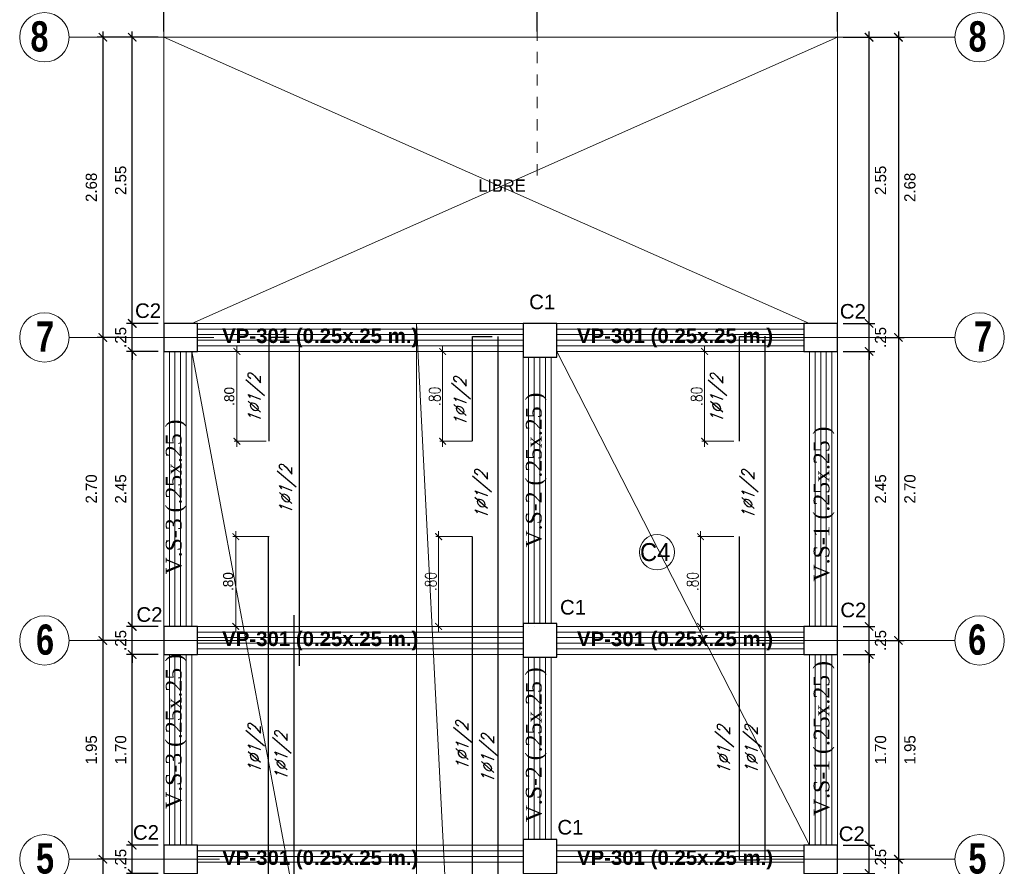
# Model space of a CAD drawing. Header units: metres. Extents: x -11 to 490, y -19 to 215.
# Tile 60 of 73: x 112.16 to 120.93, y 12.96 to 20.5. Entities that reach past the tile are written whole.
import ezdxf
from ezdxf.enums import TextEntityAlignment as Align

# ---------------------------------------------------------------- set-up
doc = ezdxf.new("R2010")
doc.units = ezdxf.units.M
doc.linetypes.add('DASHDOT', pattern=[1, 0.5, -0.25, 0, -0.25])
for name, color, linetype, lineweight in [('COLUMNAS', 5, 'Continuous', 80), ('COTAS', 9, 'Continuous', 13), ('EJES', 251, 'Continuous', 20), ('LAYER2', 1, 'Continuous', 20)]:
    doc.layers.add(name, color=color, linetype=linetype, lineweight=lineweight)
doc.layers.add('FIERRO', color=5, linetype='Continuous')
doc.layers.add('VIGAS', color=2, linetype='Continuous')
doc.layers.add('PLUMA 0.8', color=7, linetype='Continuous', lineweight=80, true_color=0x2e2e2e)
doc.layers.add('VIGAS DE CIMENTACION', color=6, linetype='Continuous', lineweight=30, true_color=0xff00ff)
doc.styles.add('ARIAL', font='arial.ttf', dxfattribs={"width": 0.95})
doc.styles.add('ARIALNEG', font='arialbd.ttf')
doc.styles.add('DUTCHBI', font='dutchbi.ttf')
doc.styles.add('joe1', font='impact.ttf')
doc.styles.add('STYLE5', font='romans.shx', dxfattribs={"width": 0.8})
doc.styles.add('TEXTOCENT', font='GOTHIC.TTF')
doc.styles.add('ZOILA', font='arial.ttf', dxfattribs={"oblique": 0.01})
doc.dimstyles.new('PLANTA50', dxfattribs={"dimscale": 0.5, "dimtxt": 0.2, "dimasz": 0.15, "dimexe": 0.1, "dimexo": 0.1, "dimgap": 0.1, "dimtad": 2, "dimzin": 7, "dimdsep": 46, "dimtxsty": 'TEXTOCENT', "dimblk": 'ARCHTICK', "dimcen": 0.2, "dimdle": 0.1, "dimclrd": 8, "dimclre": 8, "dimclrt": 256, "dimaunit": 1, "dimadec": 0, "dimazin": 0, "dimtfac": 1, "dimtix": 1, "dimtmove": 2, "dimatfit": 3, "dimldrblk": 'ARCHTICK', "dimfxl": 1, "dimtolj": 1, "dimtzin": 0, "dimarcsym": 0})

# ---------------------------------------------------------------- blocks, each defined once
blk = doc.blocks.new('_ARCHTICK')
at = {"color": 0, "linetype": 'ByBlock', "const_width": 0.15}
blk.add_lwpolyline([(-0.5, -0.5), (0.5, 0.5)], dxfattribs=at)
blk = doc.blocks.new('*D498')
at = {"layer": 'COTAS', "color": 8, "lineweight": -2, "transparency": 16777216}
for p, q in [((116.7692, 20.3953), (116.7692, 21.0485)), ((119.4442, 20.3953), (119.4442, 21.0485)), ((119.4942, 20.9985), (116.7192, 20.9985))]:
    blk.add_line(p, q, dxfattribs=at)
at = {"layer": 'Defpoints', "color": 0, "lineweight": 5, "transparency": 16777216}
for p in [(116.7692, 20.9985), (116.7692, 20.3453), (119.4442, 20.3453)]:
    blk.add_point(p, dxfattribs=at)
at = {"layer": 'COTAS', "color": 8, "lineweight": -2, "transparency": 16777216, "xscale": 0.075, "yscale": 0.075, "zscale": 0.075, "rotation": 180}
blk.add_blockref('_ARCHTICK', (116.7692, 20.9985), dxfattribs=at)
at = {"layer": 'COTAS', "color": 8, "lineweight": -2, "transparency": 16777216, "xscale": 0.075, "yscale": 0.075, "zscale": 0.075}
blk.add_blockref('_ARCHTICK', (119.4442, 20.9985), dxfattribs=at)
at = {"layer": 'COTAS', "transparency": 16777216, "insert": (118.1067, 21.1011), "char_height": 0.1, "attachment_point": 5, "style": 'TEXTOCENT'}
blk.add_mtext('\\A1;2.67', dxfattribs=at)
blk = doc.blocks.new('*D499')
at = {"layer": 'COTAS', "color": 8, "lineweight": -2, "transparency": 16777216}
for p, q in [((113.4442, 20.3953), (113.4442, 21.0485)), ((116.7692, 20.3953), (116.7692, 21.0485)), ((116.8192, 20.9985), (113.3942, 20.9985))]:
    blk.add_line(p, q, dxfattribs=at)
at = {"layer": 'Defpoints', "color": 0, "lineweight": 5, "transparency": 16777216}
for p in [(113.4442, 20.9985), (113.4442, 20.3453), (116.7692, 20.3453)]:
    blk.add_point(p, dxfattribs=at)
at = {"layer": 'COTAS', "color": 8, "lineweight": -2, "transparency": 16777216, "xscale": 0.075, "yscale": 0.075, "zscale": 0.075, "rotation": 180}
blk.add_blockref('_ARCHTICK', (113.4442, 20.9985), dxfattribs=at)
at = {"layer": 'COTAS', "color": 8, "lineweight": -2, "transparency": 16777216, "xscale": 0.075, "yscale": 0.075, "zscale": 0.075}
blk.add_blockref('_ARCHTICK', (116.7692, 20.9985), dxfattribs=at)
at = {"layer": 'COTAS', "transparency": 16777216, "insert": (115.1067, 21.1011), "char_height": 0.1, "attachment_point": 5, "style": 'TEXTOCENT'}
blk.add_mtext('\\A1;3.33', dxfattribs=at)
blk = doc.blocks.new('*D516')
at = {"layer": 'COTAS', "color": 8, "lineweight": -2, "transparency": 16777216}
for p, q in [((119.725, 13.1453), (119.725, 13.2203)), ((119.4942, 13.1453), (119.775, 13.1453)), ((119.725, 12.8953), (119.725, 13.1453)), ((119.4942, 12.8953), (119.775, 12.8953)), ((119.725, 12.8953), (119.725, 12.8203))]:
    blk.add_line(p, q, dxfattribs=at)
at = {"layer": 'Defpoints', "color": 0, "lineweight": 5, "transparency": 16777216}
for p in [(119.4442, 13.1453), (119.725, 13.1453), (119.4442, 12.8953)]:
    blk.add_point(p, dxfattribs=at)
at = {"layer": 'COTAS', "color": 8, "lineweight": -2, "transparency": 16777216, "xscale": 0.075, "yscale": 0.075, "zscale": 0.075}
for p, rotation in [((119.725, 13.1453), 270), ((119.725, 12.8953), 90)]:
    blk.add_blockref('_ARCHTICK', p, dxfattribs=dict(at, rotation=rotation))
at = {"layer": 'COTAS', "transparency": 16777216, "insert": (119.8275, 13.0203), "char_height": 0.1, "attachment_point": 5, "rotation": 90, "style": 'TEXTOCENT'}
blk.add_mtext('\\A1;.25', dxfattribs=at)
blk = doc.blocks.new('*D517')
at = {"layer": 'COTAS', "color": 8, "lineweight": -2, "transparency": 16777216}
for p, q in [((119.4942, 14.8453), (119.775, 14.8453)), ((119.725, 13.0953), (119.725, 14.8953)), ((119.4942, 13.1453), (119.775, 13.1453))]:
    blk.add_line(p, q, dxfattribs=at)
at = {"layer": 'Defpoints', "color": 0, "lineweight": 5, "transparency": 16777216}
for p in [(119.4442, 14.8453), (119.725, 14.8453), (119.4442, 13.1453)]:
    blk.add_point(p, dxfattribs=at)
at = {"layer": 'COTAS', "color": 8, "lineweight": -2, "transparency": 16777216, "xscale": 0.075, "yscale": 0.075, "zscale": 0.075}
for p, rotation in [((119.725, 14.8453), 90), ((119.725, 13.1453), 270)]:
    blk.add_blockref('_ARCHTICK', p, dxfattribs=dict(at, rotation=rotation))
at = {"layer": 'COTAS', "transparency": 16777216, "insert": (119.8275, 13.9953), "char_height": 0.1, "attachment_point": 5, "rotation": 90, "style": 'TEXTOCENT'}
blk.add_mtext('\\A1;1.70', dxfattribs=at)
blk = doc.blocks.new('*D518')
at = {"layer": 'COTAS', "color": 8, "lineweight": -2, "transparency": 16777216}
for p, q in [((119.725, 15.0953), (119.725, 15.1703)), ((119.4942, 15.0953), (119.775, 15.0953)), ((119.725, 14.8453), (119.725, 15.0953)), ((119.4942, 14.8453), (119.775, 14.8453)), ((119.725, 14.8453), (119.725, 14.7703))]:
    blk.add_line(p, q, dxfattribs=at)
at = {"layer": 'Defpoints', "color": 0, "lineweight": 5, "transparency": 16777216}
for p in [(119.4442, 15.0953), (119.725, 15.0953), (119.4442, 14.8453)]:
    blk.add_point(p, dxfattribs=at)
at = {"layer": 'COTAS', "color": 8, "lineweight": -2, "transparency": 16777216, "xscale": 0.075, "yscale": 0.075, "zscale": 0.075}
for p, rotation in [((119.725, 15.0953), 270), ((119.725, 14.8453), 90)]:
    blk.add_blockref('_ARCHTICK', p, dxfattribs=dict(at, rotation=rotation))
at = {"layer": 'COTAS', "transparency": 16777216, "insert": (119.8275, 14.9703), "char_height": 0.1, "attachment_point": 5, "rotation": 90, "style": 'TEXTOCENT'}
blk.add_mtext('\\A1;.25', dxfattribs=at)
blk = doc.blocks.new('*D519')
at = {"layer": 'COTAS', "color": 8, "lineweight": -2, "transparency": 16777216}
for p, q in [((119.4942, 17.5453), (119.775, 17.5453)), ((119.725, 15.0453), (119.725, 17.5953)), ((119.4942, 15.0953), (119.775, 15.0953))]:
    blk.add_line(p, q, dxfattribs=at)
at = {"layer": 'Defpoints', "color": 0, "lineweight": 5, "transparency": 16777216}
for p in [(119.4442, 17.5453), (119.725, 17.5453), (119.4442, 15.0953)]:
    blk.add_point(p, dxfattribs=at)
at = {"layer": 'COTAS', "color": 8, "lineweight": -2, "transparency": 16777216, "xscale": 0.075, "yscale": 0.075, "zscale": 0.075}
for p, rotation in [((119.725, 17.5453), 90), ((119.725, 15.0953), 270)]:
    blk.add_blockref('_ARCHTICK', p, dxfattribs=dict(at, rotation=rotation))
at = {"layer": 'COTAS', "transparency": 16777216, "insert": (119.8275, 16.3203), "char_height": 0.1, "attachment_point": 5, "rotation": 90, "style": 'TEXTOCENT'}
blk.add_mtext('\\A1;2.45', dxfattribs=at)
blk = doc.blocks.new('*D520')
at = {"layer": 'COTAS', "color": 8, "lineweight": -2, "transparency": 16777216}
for p, q in [((119.725, 17.7953), (119.725, 17.8703)), ((119.4942, 17.7953), (119.775, 17.7953)), ((119.725, 17.5453), (119.725, 17.7953)), ((119.4942, 17.5453), (119.775, 17.5453)), ((119.725, 17.5453), (119.725, 17.4703))]:
    blk.add_line(p, q, dxfattribs=at)
at = {"layer": 'Defpoints', "color": 0, "lineweight": 5, "transparency": 16777216}
for p in [(119.4442, 17.7953), (119.725, 17.7953), (119.4442, 17.5453)]:
    blk.add_point(p, dxfattribs=at)
at = {"layer": 'COTAS', "color": 8, "lineweight": -2, "transparency": 16777216, "xscale": 0.075, "yscale": 0.075, "zscale": 0.075}
for p, rotation in [((119.725, 17.7953), 270), ((119.725, 17.5453), 90)]:
    blk.add_blockref('_ARCHTICK', p, dxfattribs=dict(at, rotation=rotation))
at = {"layer": 'COTAS', "transparency": 16777216, "insert": (119.8275, 17.6703), "char_height": 0.1, "attachment_point": 5, "rotation": 90, "style": 'TEXTOCENT'}
blk.add_mtext('\\A1;.25', dxfattribs=at)
blk = doc.blocks.new('*D521')
at = {"layer": 'COTAS', "color": 8, "lineweight": -2, "transparency": 16777216}
for p, q in [((119.4942, 20.3453), (119.775, 20.3453)), ((119.725, 17.7453), (119.725, 20.3953)), ((119.4942, 17.7953), (119.775, 17.7953))]:
    blk.add_line(p, q, dxfattribs=at)
at = {"layer": 'Defpoints', "color": 0, "lineweight": 5, "transparency": 16777216}
for p in [(119.4442, 20.3453), (119.725, 20.3453), (119.4442, 17.7953)]:
    blk.add_point(p, dxfattribs=at)
at = {"layer": 'COTAS', "color": 8, "lineweight": -2, "transparency": 16777216, "xscale": 0.075, "yscale": 0.075, "zscale": 0.075}
for p, rotation in [((119.725, 20.3453), 90), ((119.725, 17.7953), 270)]:
    blk.add_blockref('_ARCHTICK', p, dxfattribs=dict(at, rotation=rotation))
at = {"layer": 'COTAS', "transparency": 16777216, "insert": (119.8275, 19.0703), "char_height": 0.1, "attachment_point": 5, "rotation": 90, "style": 'TEXTOCENT'}
blk.add_mtext('\\A1;2.55', dxfattribs=at)
blk = doc.blocks.new('*D523')
at = {"layer": 'COTAS', "color": 8, "lineweight": -2, "transparency": 16777216}
for p, q in [((119.9864, 13.0703), (119.9864, 9.9203)), ((119.775, 13.0203), (120.0364, 13.0203)), ((119.775, 9.9703), (120.0364, 9.9703))]:
    blk.add_line(p, q, dxfattribs=at)
at = {"layer": 'Defpoints', "color": 0, "lineweight": 5, "transparency": 16777216}
for p in [(119.725, 13.0203), (119.725, 9.9703), (119.9864, 9.9703)]:
    blk.add_point(p, dxfattribs=at)
at = {"layer": 'COTAS', "color": 8, "lineweight": -2, "transparency": 16777216, "xscale": 0.075, "yscale": 0.075, "zscale": 0.075}
for p, rotation in [((119.9864, 13.0203), 90), ((119.9864, 9.9703), 270)]:
    blk.add_blockref('_ARCHTICK', p, dxfattribs=dict(at, rotation=rotation))
at = {"layer": 'COTAS', "transparency": 16777216, "insert": (120.0889, 11.4953), "char_height": 0.1, "attachment_point": 5, "rotation": 90, "style": 'TEXTOCENT'}
blk.add_mtext('\\A1;3.05', dxfattribs=at)
blk = doc.blocks.new('*D524')
at = {"layer": 'COTAS', "color": 8, "lineweight": -2, "transparency": 16777216}
for p, q in [((119.9864, 15.0203), (119.9864, 12.9703)), ((119.775, 14.9703), (120.0364, 14.9703)), ((119.775, 13.0203), (120.0364, 13.0203))]:
    blk.add_line(p, q, dxfattribs=at)
at = {"layer": 'Defpoints', "color": 0, "lineweight": 5, "transparency": 16777216}
for p in [(119.725, 14.9703), (119.725, 13.0203), (119.9864, 13.0203)]:
    blk.add_point(p, dxfattribs=at)
at = {"layer": 'COTAS', "color": 8, "lineweight": -2, "transparency": 16777216, "xscale": 0.075, "yscale": 0.075, "zscale": 0.075}
for p, rotation in [((119.9864, 14.9703), 90), ((119.9864, 13.0203), 270)]:
    blk.add_blockref('_ARCHTICK', p, dxfattribs=dict(at, rotation=rotation))
at = {"layer": 'COTAS', "transparency": 16777216, "insert": (120.0889, 13.9953), "char_height": 0.1, "attachment_point": 5, "rotation": 90, "style": 'TEXTOCENT'}
blk.add_mtext('\\A1;1.95', dxfattribs=at)
blk = doc.blocks.new('*D525')
at = {"layer": 'COTAS', "color": 8, "lineweight": -2, "transparency": 16777216}
for p, q in [((119.9864, 17.7203), (119.9864, 14.9203)), ((119.775, 17.6703), (120.0364, 17.6703)), ((119.775, 14.9703), (120.0364, 14.9703))]:
    blk.add_line(p, q, dxfattribs=at)
at = {"layer": 'Defpoints', "color": 0, "lineweight": 5, "transparency": 16777216}
for p in [(119.725, 17.6703), (119.725, 14.9703), (119.9864, 14.9703)]:
    blk.add_point(p, dxfattribs=at)
at = {"layer": 'COTAS', "color": 8, "lineweight": -2, "transparency": 16777216, "xscale": 0.075, "yscale": 0.075, "zscale": 0.075}
for p, rotation in [((119.9864, 17.6703), 90), ((119.9864, 14.9703), 270)]:
    blk.add_blockref('_ARCHTICK', p, dxfattribs=dict(at, rotation=rotation))
at = {"layer": 'COTAS', "transparency": 16777216, "insert": (120.0889, 16.3203), "char_height": 0.1, "attachment_point": 5, "rotation": 90, "style": 'TEXTOCENT'}
blk.add_mtext('\\A1;2.70', dxfattribs=at)
blk = doc.blocks.new('*D526')
at = {"layer": 'COTAS', "color": 8, "lineweight": -2, "transparency": 16777216}
for p, q in [((119.775, 20.3453), (120.0364, 20.3453)), ((119.9864, 20.3953), (119.9864, 17.6203)), ((119.775, 17.6703), (120.0364, 17.6703))]:
    blk.add_line(p, q, dxfattribs=at)
at = {"layer": 'Defpoints', "color": 0, "lineweight": 5, "transparency": 16777216}
for p in [(119.725, 20.3453), (119.725, 17.6703), (119.9864, 17.6703)]:
    blk.add_point(p, dxfattribs=at)
at = {"layer": 'COTAS', "color": 8, "lineweight": -2, "transparency": 16777216, "xscale": 0.075, "yscale": 0.075, "zscale": 0.075}
for p, rotation in [((119.9864, 20.3453), 90), ((119.9864, 17.6703), 270)]:
    blk.add_blockref('_ARCHTICK', p, dxfattribs=dict(at, rotation=rotation))
at = {"layer": 'COTAS', "transparency": 16777216, "insert": (120.0889, 19.0078), "char_height": 0.1, "attachment_point": 5, "rotation": 90, "style": 'TEXTOCENT'}
blk.add_mtext('\\A1;2.68', dxfattribs=at)
blk = doc.blocks.new('*D536')
at = {"layer": 'COTAS', "color": 8, "lineweight": -2, "transparency": 16777216}
for p, q in [((113.1635, 13.1453), (113.1635, 13.2203)), ((113.3942, 13.1453), (113.1135, 13.1453)), ((113.1635, 12.8953), (113.1635, 13.1453)), ((113.3942, 12.8953), (113.1135, 12.8953)), ((113.1635, 12.8953), (113.1635, 12.8203))]:
    blk.add_line(p, q, dxfattribs=at)
at = {"layer": 'Defpoints', "color": 0, "lineweight": 5, "transparency": 16777216}
for p in [(113.1635, 13.1453), (113.4442, 13.1453), (113.4442, 12.8953)]:
    blk.add_point(p, dxfattribs=at)
at = {"layer": 'COTAS', "color": 8, "lineweight": -2, "transparency": 16777216, "xscale": 0.075, "yscale": 0.075, "zscale": 0.075}
for p, rotation in [((113.1635, 13.1453), 270), ((113.1635, 12.8953), 90)]:
    blk.add_blockref('_ARCHTICK', p, dxfattribs=dict(at, rotation=rotation))
at = {"layer": 'COTAS', "transparency": 16777216, "insert": (113.0609, 13.0203), "char_height": 0.1, "attachment_point": 5, "rotation": 90, "style": 'TEXTOCENT'}
blk.add_mtext('\\A1;.25', dxfattribs=at)
blk = doc.blocks.new('*D537')
at = {"layer": 'COTAS', "color": 8, "lineweight": -2, "transparency": 16777216}
for p, q in [((113.3942, 14.8453), (113.1135, 14.8453)), ((113.1635, 13.0953), (113.1635, 14.8953)), ((113.3942, 13.1453), (113.1135, 13.1453))]:
    blk.add_line(p, q, dxfattribs=at)
at = {"layer": 'Defpoints', "color": 0, "lineweight": 5, "transparency": 16777216}
for p in [(113.1635, 14.8453), (113.4442, 14.8453), (113.4442, 13.1453)]:
    blk.add_point(p, dxfattribs=at)
at = {"layer": 'COTAS', "color": 8, "lineweight": -2, "transparency": 16777216, "xscale": 0.075, "yscale": 0.075, "zscale": 0.075}
for p, rotation in [((113.1635, 14.8453), 90), ((113.1635, 13.1453), 270)]:
    blk.add_blockref('_ARCHTICK', p, dxfattribs=dict(at, rotation=rotation))
at = {"layer": 'COTAS', "transparency": 16777216, "insert": (113.0609, 13.9953), "char_height": 0.1, "attachment_point": 5, "rotation": 90, "style": 'TEXTOCENT'}
blk.add_mtext('\\A1;1.70', dxfattribs=at)
blk = doc.blocks.new('*D538')
at = {"layer": 'COTAS', "color": 8, "lineweight": -2, "transparency": 16777216}
for p, q in [((113.1635, 15.0953), (113.1635, 15.1703)), ((113.3942, 15.0953), (113.1135, 15.0953)), ((113.1635, 14.8453), (113.1635, 15.0953)), ((113.3942, 14.8453), (113.1135, 14.8453)), ((113.1635, 14.8453), (113.1635, 14.7703))]:
    blk.add_line(p, q, dxfattribs=at)
at = {"layer": 'Defpoints', "color": 0, "lineweight": 5, "transparency": 16777216}
for p in [(113.1635, 15.0953), (113.4442, 15.0953), (113.4442, 14.8453)]:
    blk.add_point(p, dxfattribs=at)
at = {"layer": 'COTAS', "color": 8, "lineweight": -2, "transparency": 16777216, "xscale": 0.075, "yscale": 0.075, "zscale": 0.075}
for p, rotation in [((113.1635, 15.0953), 270), ((113.1635, 14.8453), 90)]:
    blk.add_blockref('_ARCHTICK', p, dxfattribs=dict(at, rotation=rotation))
at = {"layer": 'COTAS', "transparency": 16777216, "insert": (113.0609, 14.9703), "char_height": 0.1, "attachment_point": 5, "rotation": 90, "style": 'TEXTOCENT'}
blk.add_mtext('\\A1;.25', dxfattribs=at)
blk = doc.blocks.new('*D539')
at = {"layer": 'COTAS', "color": 8, "lineweight": -2, "transparency": 16777216}
for p, q in [((113.3942, 17.5453), (113.1135, 17.5453)), ((113.1635, 15.0453), (113.1635, 17.5953)), ((113.3942, 15.0953), (113.1135, 15.0953))]:
    blk.add_line(p, q, dxfattribs=at)
at = {"layer": 'Defpoints', "color": 0, "lineweight": 5, "transparency": 16777216}
for p in [(113.1635, 17.5453), (113.4442, 17.5453), (113.4442, 15.0953)]:
    blk.add_point(p, dxfattribs=at)
at = {"layer": 'COTAS', "color": 8, "lineweight": -2, "transparency": 16777216, "xscale": 0.075, "yscale": 0.075, "zscale": 0.075}
for p, rotation in [((113.1635, 17.5453), 90), ((113.1635, 15.0953), 270)]:
    blk.add_blockref('_ARCHTICK', p, dxfattribs=dict(at, rotation=rotation))
at = {"layer": 'COTAS', "transparency": 16777216, "insert": (113.0609, 16.3203), "char_height": 0.1, "attachment_point": 5, "rotation": 90, "style": 'TEXTOCENT'}
blk.add_mtext('\\A1;2.45', dxfattribs=at)
blk = doc.blocks.new('*D540')
at = {"layer": 'COTAS', "color": 8, "lineweight": -2, "transparency": 16777216}
for p, q in [((113.3942, 20.3453), (113.1135, 20.3453)), ((113.1635, 17.7453), (113.1635, 20.3953)), ((113.3942, 17.7953), (113.1135, 17.7953))]:
    blk.add_line(p, q, dxfattribs=at)
at = {"layer": 'Defpoints', "color": 0, "lineweight": 5, "transparency": 16777216}
for p in [(113.1635, 20.3453), (113.4442, 20.3453), (113.4442, 17.7953)]:
    blk.add_point(p, dxfattribs=at)
at = {"layer": 'COTAS', "color": 8, "lineweight": -2, "transparency": 16777216, "xscale": 0.075, "yscale": 0.075, "zscale": 0.075}
for p, rotation in [((113.1635, 20.3453), 90), ((113.1635, 17.7953), 270)]:
    blk.add_blockref('_ARCHTICK', p, dxfattribs=dict(at, rotation=rotation))
at = {"layer": 'COTAS', "transparency": 16777216, "insert": (113.0609, 19.0703), "char_height": 0.1, "attachment_point": 5, "rotation": 90, "style": 'TEXTOCENT'}
blk.add_mtext('\\A1;2.55', dxfattribs=at)
blk = doc.blocks.new('*D542')
at = {"layer": 'COTAS', "color": 8, "lineweight": -2, "transparency": 16777216}
for p, q in [((112.9021, 13.0703), (112.9021, 9.9203)), ((113.1135, 13.0203), (112.8521, 13.0203)), ((113.1135, 9.9703), (112.8521, 9.9703))]:
    blk.add_line(p, q, dxfattribs=at)
at = {"layer": 'Defpoints', "color": 0, "lineweight": 5, "transparency": 16777216}
for p in [(113.1635, 13.0203), (112.9021, 9.9703), (113.1635, 9.9703)]:
    blk.add_point(p, dxfattribs=at)
at = {"layer": 'COTAS', "color": 8, "lineweight": -2, "transparency": 16777216, "xscale": 0.075, "yscale": 0.075, "zscale": 0.075}
for p, rotation in [((112.9021, 13.0203), 90), ((112.9021, 9.9703), 270)]:
    blk.add_blockref('_ARCHTICK', p, dxfattribs=dict(at, rotation=rotation))
at = {"layer": 'COTAS', "transparency": 16777216, "insert": (112.7996, 11.4953), "char_height": 0.1, "attachment_point": 5, "rotation": 90, "style": 'TEXTOCENT'}
blk.add_mtext('\\A1;3.05', dxfattribs=at)
blk = doc.blocks.new('*D543')
at = {"layer": 'COTAS', "color": 8, "lineweight": -2, "transparency": 16777216}
for p, q in [((112.9021, 15.0203), (112.9021, 12.9703)), ((113.1135, 14.9703), (112.8521, 14.9703)), ((113.1135, 13.0203), (112.8521, 13.0203))]:
    blk.add_line(p, q, dxfattribs=at)
at = {"layer": 'Defpoints', "color": 0, "lineweight": 5, "transparency": 16777216}
for p in [(113.1635, 14.9703), (112.9021, 13.0203), (113.1635, 13.0203)]:
    blk.add_point(p, dxfattribs=at)
at = {"layer": 'COTAS', "color": 8, "lineweight": -2, "transparency": 16777216, "xscale": 0.075, "yscale": 0.075, "zscale": 0.075}
for p, rotation in [((112.9021, 14.9703), 90), ((112.9021, 13.0203), 270)]:
    blk.add_blockref('_ARCHTICK', p, dxfattribs=dict(at, rotation=rotation))
at = {"layer": 'COTAS', "transparency": 16777216, "insert": (112.7996, 13.9953), "char_height": 0.1, "attachment_point": 5, "rotation": 90, "style": 'TEXTOCENT'}
blk.add_mtext('\\A1;1.95', dxfattribs=at)
blk = doc.blocks.new('*D544')
at = {"layer": 'COTAS', "color": 8, "lineweight": -2, "transparency": 16777216}
for p, q in [((112.9021, 17.7203), (112.9021, 14.9203)), ((113.1135, 17.6703), (112.8521, 17.6703)), ((113.1135, 14.9703), (112.8521, 14.9703))]:
    blk.add_line(p, q, dxfattribs=at)
at = {"layer": 'Defpoints', "color": 0, "lineweight": 5, "transparency": 16777216}
for p in [(113.1635, 17.6703), (112.9021, 14.9703), (113.1635, 14.9703)]:
    blk.add_point(p, dxfattribs=at)
at = {"layer": 'COTAS', "color": 8, "lineweight": -2, "transparency": 16777216, "xscale": 0.075, "yscale": 0.075, "zscale": 0.075}
for p, rotation in [((112.9021, 17.6703), 90), ((112.9021, 14.9703), 270)]:
    blk.add_blockref('_ARCHTICK', p, dxfattribs=dict(at, rotation=rotation))
at = {"layer": 'COTAS', "transparency": 16777216, "insert": (112.7996, 16.3203), "char_height": 0.1, "attachment_point": 5, "rotation": 90, "style": 'TEXTOCENT'}
blk.add_mtext('\\A1;2.70', dxfattribs=at)
blk = doc.blocks.new('*D545')
at = {"layer": 'COTAS', "color": 8, "lineweight": -2, "transparency": 16777216}
for p, q in [((113.1135, 20.3453), (112.8521, 20.3453)), ((112.9021, 20.3953), (112.9021, 17.6203)), ((113.1135, 17.6703), (112.8521, 17.6703))]:
    blk.add_line(p, q, dxfattribs=at)
at = {"layer": 'Defpoints', "color": 0, "lineweight": 5, "transparency": 16777216}
for p in [(113.1635, 20.3453), (112.9021, 17.6703), (113.1635, 17.6703)]:
    blk.add_point(p, dxfattribs=at)
at = {"layer": 'COTAS', "color": 8, "lineweight": -2, "transparency": 16777216, "xscale": 0.075, "yscale": 0.075, "zscale": 0.075}
for p, rotation in [((112.9021, 20.3453), 90), ((112.9021, 17.6703), 270)]:
    blk.add_blockref('_ARCHTICK', p, dxfattribs=dict(at, rotation=rotation))
at = {"layer": 'COTAS', "transparency": 16777216, "insert": (112.7996, 19.0078), "char_height": 0.1, "attachment_point": 5, "rotation": 90, "style": 'TEXTOCENT'}
blk.add_mtext('\\A1;2.68', dxfattribs=at)
blk = doc.blocks.new('*D678')
at = {"layer": 'COTAS', "color": 8, "lineweight": -2, "transparency": 16777216}
for p, q in [((113.1635, 17.7953), (113.1635, 17.8703)), ((113.3942, 17.7953), (113.1135, 17.7953)), ((113.1635, 17.5453), (113.1635, 17.7953)), ((113.3942, 17.5453), (113.1135, 17.5453)), ((113.1635, 17.5453), (113.1635, 17.4703))]:
    blk.add_line(p, q, dxfattribs=at)
at = {"layer": 'Defpoints', "color": 0, "lineweight": 5, "transparency": 16777216}
for p in [(113.1635, 17.7953), (113.4442, 17.7953), (113.4442, 17.5453)]:
    blk.add_point(p, dxfattribs=at)
at = {"layer": 'COTAS', "color": 8, "lineweight": -2, "transparency": 16777216, "xscale": 0.075, "yscale": 0.075, "zscale": 0.075}
for p, rotation in [((113.1635, 17.7953), 270), ((113.1635, 17.5453), 90)]:
    blk.add_blockref('_ARCHTICK', p, dxfattribs=dict(at, rotation=rotation))
at = {"layer": 'COTAS', "transparency": 16777216, "insert": (113.0609, 17.6703), "char_height": 0.1, "attachment_point": 5, "rotation": 90, "style": 'TEXTOCENT'}
blk.add_mtext('\\A1;.25', dxfattribs=at)
blk = doc.blocks.new('*D757')
at = {"layer": 'Defpoints', "color": 0, "lineweight": 5, "transparency": 16777216}
for p in [(116.2135, 15.8953), (115.8919, 15.0953), (116.2135, 15.0953)]:
    blk.add_point(p, dxfattribs=at)
at = {"layer": 'FIERRO', "color": 152, "linetype": 'Continuous', "lineweight": 5, "transparency": 16777216}
for p, q in [((116.1885, 15.8953), (115.8669, 15.8953)), ((115.8919, 15.9453), (115.8919, 15.0453)), ((116.1885, 15.0953), (115.8669, 15.0953))]:
    blk.add_line(p, q, dxfattribs=at)
at = {"layer": 'FIERRO', "color": 152, "lineweight": 5, "transparency": 16777216, "xscale": 0.06, "yscale": 0.06, "zscale": 0.06}
for p, rotation in [((115.8919, 15.8953), 90), ((115.8919, 15.0953), 270)]:
    blk.add_blockref('_ARCHTICK', p, dxfattribs=dict(at, rotation=rotation))
at = {"layer": 'FIERRO', "color": 2, "transparency": 16777216, "insert": (115.8219, 15.4953), "char_height": 0.1, "attachment_point": 5, "rotation": 90, "style": 'STYLE5'}
blk.add_mtext('\\A1;.80', dxfattribs=at)
blk = doc.blocks.new('*D758')
at = {"layer": 'Defpoints', "color": 0, "lineweight": 5, "transparency": 16777216}
for p in [(115.9272, 17.5453), (116.2135, 17.5453), (116.2135, 16.7453)]:
    blk.add_point(p, dxfattribs=at)
at = {"layer": 'FIERRO', "color": 152, "linetype": 'Continuous', "lineweight": 5, "transparency": 16777216}
for p, q in [((116.1885, 17.5453), (115.9022, 17.5453)), ((115.9272, 16.6953), (115.9272, 17.5953)), ((116.1885, 16.7453), (115.9022, 16.7453))]:
    blk.add_line(p, q, dxfattribs=at)
at = {"layer": 'FIERRO', "color": 152, "lineweight": 5, "transparency": 16777216, "xscale": 0.06, "yscale": 0.06, "zscale": 0.06}
for p, rotation in [((115.9272, 17.5453), 90), ((115.9272, 16.7453), 270)]:
    blk.add_blockref('_ARCHTICK', p, dxfattribs=dict(at, rotation=rotation))
at = {"layer": 'FIERRO', "color": 2, "transparency": 16777216, "insert": (115.8572, 17.1453), "char_height": 0.1, "attachment_point": 5, "rotation": 90, "style": 'STYLE5'}
blk.add_mtext('\\A1;.80', dxfattribs=at)
blk = doc.blocks.new('*D766')
at = {"layer": 'Defpoints', "color": 0, "lineweight": 5, "transparency": 16777216}
for p in [(118.5462, 15.8953), (118.2246, 15.0953), (118.5462, 15.0953)]:
    blk.add_point(p, dxfattribs=at)
at = {"layer": 'FIERRO', "color": 152, "linetype": 'Continuous', "lineweight": 5, "transparency": 16777216}
for p, q in [((118.5212, 15.8953), (118.1996, 15.8953)), ((118.2246, 15.9453), (118.2246, 15.0453)), ((118.5212, 15.0953), (118.1996, 15.0953))]:
    blk.add_line(p, q, dxfattribs=at)
at = {"layer": 'FIERRO', "color": 152, "lineweight": 5, "transparency": 16777216, "xscale": 0.06, "yscale": 0.06, "zscale": 0.06}
for p, rotation in [((118.2246, 15.8953), 90), ((118.2246, 15.0953), 270)]:
    blk.add_blockref('_ARCHTICK', p, dxfattribs=dict(at, rotation=rotation))
at = {"layer": 'FIERRO', "color": 2, "transparency": 16777216, "insert": (118.1546, 15.4953), "char_height": 0.1, "attachment_point": 5, "rotation": 90, "style": 'STYLE5'}
blk.add_mtext('\\A1;.80', dxfattribs=at)
blk = doc.blocks.new('*D767')
at = {"layer": 'Defpoints', "color": 0, "lineweight": 5, "transparency": 16777216}
for p in [(118.2599, 17.5453), (118.5462, 17.5453), (118.5462, 16.7453)]:
    blk.add_point(p, dxfattribs=at)
at = {"layer": 'FIERRO', "color": 152, "linetype": 'Continuous', "lineweight": 5, "transparency": 16777216}
for p, q in [((118.5212, 17.5453), (118.2349, 17.5453)), ((118.2599, 16.6953), (118.2599, 17.5953)), ((118.5212, 16.7453), (118.2349, 16.7453))]:
    blk.add_line(p, q, dxfattribs=at)
at = {"layer": 'FIERRO', "color": 152, "lineweight": 5, "transparency": 16777216, "xscale": 0.06, "yscale": 0.06, "zscale": 0.06}
for p, rotation in [((118.2599, 17.5453), 90), ((118.2599, 16.7453), 270)]:
    blk.add_blockref('_ARCHTICK', p, dxfattribs=dict(at, rotation=rotation))
at = {"layer": 'FIERRO', "color": 2, "transparency": 16777216, "insert": (118.1899, 17.1453), "char_height": 0.1, "attachment_point": 5, "rotation": 90, "style": 'STYLE5'}
blk.add_mtext('\\A1;.80', dxfattribs=at)
blk = doc.blocks.new('*D769')
at = {"layer": 'COTAS', "color": 152, "linetype": 'Continuous', "lineweight": 5, "transparency": 16777216}
for p, q in [((114.3821, 15.8953), (114.0605, 15.8953)), ((114.0855, 15.9453), (114.0855, 15.0453)), ((114.3821, 15.0953), (114.0605, 15.0953))]:
    blk.add_line(p, q, dxfattribs=at)
at = {"layer": 'Defpoints', "color": 0, "linetype": 'Continuous', "lineweight": 5, "transparency": 16777216}
for p in [(114.4071, 15.8953), (114.0855, 15.0953), (114.4071, 15.0953)]:
    blk.add_point(p, dxfattribs=at)
at = {"layer": 'COTAS', "color": 152, "linetype": 'Continuous', "lineweight": 5, "transparency": 16777216, "xscale": 0.06, "yscale": 0.06, "zscale": 0.06}
for p, rotation in [((114.0855, 15.8953), 90), ((114.0855, 15.0953), 270)]:
    blk.add_blockref('_ARCHTICK', p, dxfattribs=dict(at, rotation=rotation))
at = {"layer": 'COTAS', "color": 2, "linetype": 'Continuous', "lineweight": 5, "transparency": 16777216, "insert": (114.0182, 15.4953), "char_height": 0.09, "attachment_point": 5, "rotation": 90, "style": 'TEXTOCENT'}
blk.add_mtext('\\A1;.80', dxfattribs=at)
blk = doc.blocks.new('*D770')
at = {"layer": 'COTAS', "color": 152, "linetype": 'Continuous', "lineweight": 5, "transparency": 16777216}
for p, q in [((114.3571, 17.5453), (114.0707, 17.5453)), ((114.0957, 16.6953), (114.0957, 17.5953)), ((114.3571, 16.7453), (114.0707, 16.7453))]:
    blk.add_line(p, q, dxfattribs=at)
at = {"layer": 'Defpoints', "color": 0, "linetype": 'Continuous', "lineweight": 5, "transparency": 16777216}
for p in [(114.0957, 17.5453), (114.3821, 17.5453), (114.3821, 16.7453)]:
    blk.add_point(p, dxfattribs=at)
at = {"layer": 'COTAS', "color": 152, "linetype": 'Continuous', "lineweight": 5, "transparency": 16777216, "xscale": 0.06, "yscale": 0.06, "zscale": 0.06}
for p, rotation in [((114.0957, 17.5453), 90), ((114.0957, 16.7453), 270)]:
    blk.add_blockref('_ARCHTICK', p, dxfattribs=dict(at, rotation=rotation))
at = {"layer": 'COTAS', "color": 2, "linetype": 'Continuous', "lineweight": 5, "transparency": 16777216, "insert": (114.0285, 17.1453), "char_height": 0.09, "attachment_point": 5, "rotation": 90, "style": 'TEXTOCENT'}
blk.add_mtext('\\A1;.80', dxfattribs=at)

msp = doc.modelspace()

# ---------------------------------------------------------------- linework, layer by layer
at = {"layer": 'COLUMNAS', "color": 251, "linetype": 'Continuous', "lineweight": 5}
for p, q in [((113.7442, 20.3453), (116.6436, 20.3453)), ((116.8936, 20.3453), (119.1442, 20.3453)), ((113.4442, 17.7953), (113.4442, 20.0953))]:
    msp.add_line(p, q, dxfattribs=at)
msp.add_lwpolyline([(119.4442, 17.7953), (119.4442, 20.0953)], dxfattribs=at)
at = {"layer": 'COLUMNAS', "color": 160, "linetype": 'Continuous', "lineweight": 30}
for points in [[(113.7442, 17.7953), (113.4442, 17.7953), (113.4442, 17.5453), (113.7442, 17.5453)], [(116.9436, 17.7953), (116.6436, 17.7953), (116.6436, 17.4953), (116.9436, 17.4953)], [(119.4442, 17.7953), (119.1442, 17.7953), (119.1442, 17.5453), (119.4442, 17.5453)], [(113.7442, 15.0953), (113.4442, 15.0953), (113.4442, 14.8453), (113.7442, 14.8453)], [(116.9436, 15.1203), (116.6436, 15.1203), (116.6436, 14.8203), (116.9436, 14.8203)], [(119.4442, 15.0953), (119.1442, 15.0953), (119.1442, 14.8453), (119.4442, 14.8453)], [(116.9436, 13.1953), (116.6436, 13.1953), (116.6436, 12.8953), (116.9436, 12.8953)], [(113.7442, 13.1453), (113.4442, 13.1453), (113.4442, 12.8953), (113.7442, 12.8953)], [(119.4442, 13.1453), (119.1442, 13.1453), (119.1442, 12.8953), (119.4442, 12.8953)]]:
    msp.add_lwpolyline(points, close=True, dxfattribs=at)
at = {"layer": 'EJES', "color": 250, "linetype": 'DASHDOT', "ltscale": 0.01}
for p, q in [((113.4442, 19.114), (113.4442, 21.264)), ((116.7692, 19.114), (116.7692, 21.264)), ((119.4442, 19.114), (119.4442, 21.264))]:
    msp.add_line(p, q, dxfattribs=at)
at = {"layer": 'EJES', "color": 152, "linetype": 'Continuous', "lineweight": 5}
for p, q in [((113.4442, 20.3453), (112.6015, 20.3453)), ((118.7192, 20.3453), (120.4891, 20.3453)), ((113.8906, 17.6703), (112.6015, 17.6703)), ((118.7192, 17.6703), (120.4891, 17.6703)), ((114.1692, 14.9703), (112.6015, 14.9703)), ((118.7192, 14.9703), (120.4891, 14.9703)), ((113.9409, 13.0203), (112.6015, 13.0203)), ((118.7192, 13.0203), (120.4891, 13.0203))]:
    msp.add_line(p, q, dxfattribs=at)
for centre in [(112.3815, 20.3453), (120.7091, 20.3453), (112.3815, 17.6703), (120.7091, 17.6703), (112.3815, 14.9703), (120.7091, 14.9703), (112.3815, 13.0203), (120.7091, 13.0203)]:
    msp.add_circle(centre, 0.22, dxfattribs=at)
at = {"layer": 'FIERRO', "color": 181}
for p, q in [((114.6491, 17.6703), (114.6491, 14.7453)), ((116.4181, 17.6782), (116.4181, 9.7453)), ((118.7956, 17.6808), (118.7956, 13.0127)), ((114.3784, 11.9979), (114.3784, 15.8953)), ((116.1933, 11.9953), (116.1933, 15.8953)), ((114.6033, 15.1953), (114.6033, 6.7203))]:
    msp.add_line(p, q, dxfattribs=at)
for points in [[(114.3821, 16.7453), (114.3821, 17.6716), (114.558, 17.6716)], [(116.1933, 16.7453), (116.1933, 17.6782), (116.3692, 17.6782)], [(118.5708, 16.7453), (118.5708, 17.6782), (118.7467, 17.6782)], [(118.7525, 13.0127), (118.5708, 13.0127), (118.5708, 15.8953)]]:
    msp.add_lwpolyline(points, dxfattribs=at)
at = {"layer": 'VIGAS', "color": 253, "linetype": 'Continuous', "lineweight": 9}
for p, q in [((116.6436, 17.7953), (113.7442, 17.7953)), ((119.1442, 17.7953), (116.8936, 17.7953)), ((113.4442, 17.5453), (113.4442, 15.0953)), ((116.6436, 17.5453), (113.7442, 17.5453)), ((116.6436, 17.5453), (116.6436, 15.0953)), ((116.9436, 17.5453), (119.1436, 17.5453)), ((119.1942, 17.5453), (119.1942, 15.0953)), ((113.7442, 15.0953), (116.6436, 15.0953)), ((116.9436, 15.0953), (119.1442, 15.0953)), ((113.4442, 14.8453), (113.4442, 13.1453)), ((113.7442, 14.8453), (116.6436, 14.8453)), ((116.6436, 14.8453), (116.6436, 13.1453)), ((116.9436, 14.8453), (119.1442, 14.8453)), ((119.1942, 14.8453), (119.1942, 13.1453)), ((113.7442, 13.1453), (116.6436, 13.1453)), ((116.9436, 13.1453), (119.1442, 13.1453))]:
    msp.add_line(p, q, dxfattribs=at)
at = {"layer": 'VIGAS', "color": 1, "linetype": 'Continuous', "lineweight": 5}
for p, q in [((116.6436, 17.7453), (113.7442, 17.7453)), ((116.9436, 17.7453), (119.1436, 17.7453)), ((116.6436, 17.6953), (113.7442, 17.6953)), ((116.6436, 17.6453), (113.7442, 17.6453)), ((116.9436, 17.6953), (119.1436, 17.6953)), ((119.1442, 17.6453), (116.9436, 17.6453)), ((113.4942, 17.5453), (113.4942, 15.0953)), ((113.5442, 17.5453), (113.5442, 15.0953)), ((116.6436, 17.5953), (113.7442, 17.5953)), ((116.9436, 17.5953), (119.1436, 17.5953)), ((119.2442, 17.5453), (119.2442, 15.0953)), ((119.2942, 17.5453), (119.2942, 15.0953)), ((116.6936, 17.4953), (116.6936, 15.1203)), ((116.7436, 17.4953), (116.7436, 15.1203)), ((116.6936, 15.0953), (116.6936, 15.0953)), ((116.7436, 15.0953), (116.7436, 15.0953)), ((113.7442, 15.0453), (116.6436, 15.0453)), ((113.7442, 14.9953), (116.6436, 14.9953)), ((116.9436, 15.0453), (119.1442, 15.0453)), ((116.9436, 14.9953), (119.1442, 14.9953)), ((113.7442, 14.9453), (116.6436, 14.9453)), ((116.9436, 14.9453), (119.1442, 14.9453)), ((113.4942, 14.8453), (113.4942, 13.1453)), ((113.5442, 14.8453), (113.5442, 13.1453)), ((113.7442, 14.8953), (116.6436, 14.8953)), ((116.6936, 14.8203), (116.6936, 13.1953)), ((116.7436, 14.8203), (116.7436, 13.1953)), ((116.9436, 14.8953), (119.1442, 14.8953)), ((119.2442, 14.8453), (119.2442, 13.1453)), ((119.2942, 14.8453), (119.2942, 13.1453)), ((113.7442, 13.0953), (116.6436, 13.0953)), ((116.9436, 13.0953), (119.1442, 13.0953)), ((113.7442, 13.0453), (116.6436, 13.0453)), ((113.7442, 12.9953), (116.6436, 12.9953)), ((116.9436, 13.0453), (119.1442, 13.0453)), ((116.9436, 12.9953), (119.1442, 12.9953))]:
    msp.add_line(p, q, dxfattribs=at)
at = {"layer": 'VIGAS', "color": 11, "linetype": 'Continuous', "lineweight": 5}
msp.add_line((115.694, 6.8453), (115.694, 17.7953), dxfattribs=at)
at = {"layer": 'VIGAS', "color": 40, "linetype": 'Continuous', "lineweight": 5}
for p, q in [((116.5942, 0.3453), (115.694, 17.7953)), ((115.694, 6.8453), (113.6942, 17.5453)), ((119.1942, 13.1453), (116.9436, 17.5453))]:
    msp.add_line(p, q, dxfattribs=at)
at = {"layer": 'VIGAS', "color": 1, "linetype": 'Continuous', "lineweight": 5}
for points in [[(113.5942, 17.5453), (113.5942, 15.0953)], [(113.6442, 17.5453), (113.6442, 15.0953)], [(119.3442, 17.5453), (119.3442, 15.0953)], [(119.3942, 17.5453), (119.3942, 15.0953)], [(116.7936, 17.4953), (116.7936, 15.1203)], [(116.8436, 17.4953), (116.8436, 15.1203)], [(113.5942, 14.8453), (113.5942, 13.1453)], [(113.6442, 14.8453), (113.6442, 13.1453)], [(116.7936, 14.8203), (116.7936, 13.1953)], [(116.8436, 14.8203), (116.8436, 13.1953)], [(119.3442, 14.8453), (119.3442, 13.1453)], [(119.3942, 14.8453), (119.3942, 13.1453)]]:
    msp.add_lwpolyline(points, dxfattribs=at)
at = {"layer": 'VIGAS', "color": 253, "linetype": 'Continuous', "lineweight": 9}
for points in [[(113.6942, 17.5453), (113.6942, 15.0953)], [(119.4442, 17.5453), (119.4442, 15.0953)], [(116.8936, 17.4953), (116.8936, 15.1203)], [(113.6942, 14.8453), (113.6942, 13.1453)], [(116.8936, 14.8203), (116.8936, 13.1953)], [(119.4442, 14.8453), (119.4442, 13.1453)]]:
    msp.add_lwpolyline(points, dxfattribs=at)
at = {"layer": 'VIGAS', "color": 3, "linetype": 'Continuous', "lineweight": 5}
msp.add_circle((117.8369, 15.7567), 0.1568, dxfattribs=at)
at = {"layer": 'VIGAS DE CIMENTACION', "color": 1, "linetype": 'Continuous', "lineweight": 5}
for p, q in [((113.4442, 20.3453), (119.1942, 17.7953)), ((119.4442, 20.3453), (113.6942, 17.7953))]:
    msp.add_line(p, q, dxfattribs=at)
msp.add_lwpolyline([(119.4442, 17.7953), (119.4442, 20.3453), (113.4442, 20.3453), (113.4442, 17.7953)], dxfattribs=at)

# ---------------------------------------------------------------- texts
at = {"layer": 'EJES', "color": 132, "linetype": 'Continuous', "lineweight": 5, "style": 'joe1'}
for s, p in [('8', (112.2572, 20.2182)), ('8', (120.6103, 20.2182)), ('7', (112.3068, 17.5432)), ('7', (120.6599, 17.5432)), ('6', (112.3068, 14.8432)), ('6', (120.607, 14.8432)), ('5', (112.3068, 12.8932)), ('5', (120.6095, 12.8932))]:
    msp.add_text(s, height=0.2695, rotation=0.00071, dxfattribs=at).set_placement(p)
at = {"layer": 'EJES', "color": 7, "style": 'ARIAL', "width": 0.95}
msp.add_text('LIBRE', height=0.11, rotation=0.00071, dxfattribs=at).set_placement((116.2453, 18.9679))
at = {"layer": 'EJES', "color": 7, "style": 'ARIALNEG'}
for p in [(114.8375, 17.6853), (117.9968, 17.6853), (114.8375, 14.9853), (117.9968, 14.9853), (114.8375, 13.0353), (117.9968, 13.0353)]:
    msp.add_text('VP-301 (0.25x.25 m.)', height=0.13, rotation=0.00071, dxfattribs=at).set_placement(p, align=Align.MIDDLE_CENTER)
at = {"layer": 'EJES', "color": 4, "style": 'ARIAL', "width": 0.95}
msp.add_text('C4', height=0.16, rotation=0.00071, dxfattribs=at).set_placement((117.6847, 15.6779))
at = {"layer": 'LAYER2', "color": 7, "linetype": 'Continuous', "style": 'DUTCHBI'}
for s, p in [('  V.S-2 (.25x.25 )', (116.8087, 15.6929)), ('  V.S-3 (.25x.25 )', (113.6027, 15.4531)), ('  V.S-1 (.25x.25 )', (119.3713, 15.3903)), ('  V.S-3 (.25x.25 )', (113.6027, 13.3635)), ('  V.S-1 (.25x.25 )', (119.3713, 13.3008)), ('  V.S-2 (.25x.25 )', (116.8087, 13.2446))]:
    msp.add_text(s, height=0.14, rotation=90, dxfattribs=at).set_placement(p)
at = {"layer": 'PLUMA 0.8', "color": 4, "linetype": 'Continuous', "lineweight": 25, "style": 'ZOILA', "oblique": 0.01}
for s, p in [('C2', (113.3046, 17.8439)), ('C1', (116.814, 17.9216)), ('C2', (119.5805, 17.8382)), ('C2', (113.317, 15.1365)), ('C1', (117.0888, 15.201)), ('C2', (119.5853, 15.177)), ('C2', (113.2861, 13.1948)), ('C1', (117.0656, 13.241)), ('C2', (119.5707, 13.1832))]:
    msp.add_text(s, height=0.13, dxfattribs=at).set_placement(p, align=Align.CENTER)
at = {"layer": 'PLUMA 0.8', "color": 9, "linetype": 'Continuous', "lineweight": 5, "style": 'STYLE5', "oblique": 21, "width": 0.9}
for p in [(114.3048, 17.1212), (116.1386, 17.0912), (118.4229, 17.12), (114.5854, 16.3077), (116.3257, 16.2627), (118.702, 16.2626), (116.1562, 14.0256), (114.3048, 13.9986), (114.5435, 13.9343), (118.4838, 13.9901), (118.7305, 13.9901), (116.3831, 13.9109)]:
    msp.add_text('1Ø1/2', height=0.11, rotation=90, dxfattribs=at).set_placement(p, align=Align.CENTER)

# ---------------------------------------------------------------- dimensions: what is measured, and where the dimension line sits
at = {"layer": 'COTAS'}
for base, p1, p2, angle, picture, middle in [((113.444244, 20.9985417), (116.7692442, 20.3452803), (113.444244, 20.3452803), 180, '*D499', (115.1067441, 21.101057)), ((116.7692442, 20.9985417), (119.444244, 20.3452803), (116.7692442, 20.3452803), 180, '*D498', (118.1067441, 21.101057)), ((112.9021242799, 17.6702802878), (113.1634587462, 20.3452802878), (113.1634587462, 17.6702802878), 90, '*D545', (112.7996089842, 19.0077802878)), ((113.1635, 20.3453), (113.4442, 17.7953), (113.4442, 20.3453), 90, '*D540', (113.0609, 19.0703)), ((119.725, 20.3453), (119.4442, 17.7953), (119.4442, 20.3453), 90, '*D521', (119.8275, 19.0703)), ((119.9863638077, 17.6702802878), (119.7250293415, 20.3452802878), (119.7250293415, 17.6702802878), 90, '*D526', (120.0888791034, 19.0077802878)), ((113.1635, 17.7953), (113.4442, 17.5453), (113.4442, 17.7953), 90, '*D678', (113.0609, 17.6703)), ((119.725, 17.7953), (119.4442, 17.5453), (119.4442, 17.7953), 90, '*D520', (119.8275, 17.6703)), ((112.9021, 14.9703), (113.1635, 17.6703), (113.1635, 14.9703), 90, '*D544', (112.7996, 16.3203)), ((119.9864, 14.9703), (119.725, 17.6703), (119.725, 14.9703), 90, '*D525', (120.0889, 16.3203)), ((113.1635, 17.5453), (113.4442, 15.0953), (113.4442, 17.5453), 90, '*D539', (113.0609, 16.3203)), ((119.725, 17.5453), (119.4442, 15.0953), (119.4442, 17.5453), 90, '*D519', (119.8275, 16.3203)), ((113.1635, 15.0953), (113.4442, 14.8453), (113.4442, 15.0953), 90, '*D538', (113.0609, 14.9703)), ((119.725, 15.0953), (119.4442, 14.8453), (119.4442, 15.0953), 90, '*D518', (119.8275, 14.9703)), ((112.9021, 13.0203), (113.1635, 14.9703), (113.1635, 13.0203), 90, '*D543', (112.7996, 13.9953)), ((119.9864, 13.0203), (119.725, 14.9703), (119.725, 13.0203), 90, '*D524', (120.0889, 13.9953)), ((113.1635, 14.8453), (113.4442, 13.1453), (113.4442, 14.8453), 90, '*D537', (113.0609, 13.9953)), ((119.725, 14.8453), (119.4442, 13.1453), (119.4442, 14.8453), 90, '*D517', (119.8275, 13.9953)), ((113.1635, 13.1453), (113.4442, 12.8953), (113.4442, 13.1453), 90, '*D536', (113.0609, 13.0203)), ((119.725, 13.1453), (119.4442, 12.8953), (119.4442, 13.1453), 90, '*D516', (119.8275, 13.0203)), ((112.9021, 9.9703), (113.1635, 13.0203), (113.1635, 9.9703), 90, '*D542', (112.7996, 11.4953)), ((119.9864, 9.9703), (119.725, 13.0203), (119.725, 9.9703), 90, '*D523', (120.0889, 11.4953))]:
    dim = msp.add_linear_dim(base=base, p1=p1, p2=p2, angle=angle, dimstyle='PLANTA50', dxfattribs=at)
    dim.commit()
    dim.dimension.update_dxf_attribs({"geometry": picture, "text_midpoint": middle})
at = {"layer": 'COTAS', "color": 152, "linetype": 'Continuous', "lineweight": 5}
for base, p1, p2, picture, middle in [((114.0957, 17.5453), (114.3821, 16.7453), (114.3821, 17.5453), '*D770', (114.0285, 17.1453)), ((114.0855, 15.0953), (114.4071, 15.8953), (114.4071, 15.0953), '*D769', (114.0182, 15.4953))]:
    dim = msp.add_linear_dim(base=base, p1=p1, p2=p2, angle=90, dimstyle='PLANTA50', override={"dimtxt": 0.18, "dimasz": 0.12, "dimexe": 0.05, "dimexo": 0.05, "dimgap": 0.04, "dimclrd": 152, "dimclre": 152, "dimclrt": 2, "dimlwd": 5, "dimlwe": 5}, dxfattribs=at)
    dim.commit()
    dim.dimension.update_dxf_attribs({"geometry": picture, "text_midpoint": middle})
at = {"layer": 'FIERRO', "color": 181}
for base, p1, p2, picture, middle in [((115.9272, 17.5453), (116.2135, 16.7453), (116.2135, 17.5453), '*D758', (115.8572, 17.1453)), ((118.2599, 17.5453), (118.5462, 16.7453), (118.5462, 17.5453), '*D767', (118.1899, 17.1453)), ((115.8919, 15.0953), (116.2135, 15.8953), (116.2135, 15.0953), '*D757', (115.8219, 15.4953)), ((118.2246, 15.0953), (118.5462, 15.8953), (118.5462, 15.0953), '*D766', (118.1546, 15.4953))]:
    dim = msp.add_linear_dim(base=base, p1=p1, p2=p2, angle=90, dimstyle='PLANTA50', override={"dimasz": 0.12, "dimexe": 0.05, "dimexo": 0.05, "dimgap": 0.04, "dimtxsty": 'STYLE5', "dimclrd": 152, "dimclre": 152, "dimclrt": 2, "dimlwd": 5, "dimlwe": 5}, dxfattribs=at)
    dim.commit()
    dim.dimension.update_dxf_attribs({"geometry": picture, "text_midpoint": middle})

doc.saveas('drawing.dxf')
